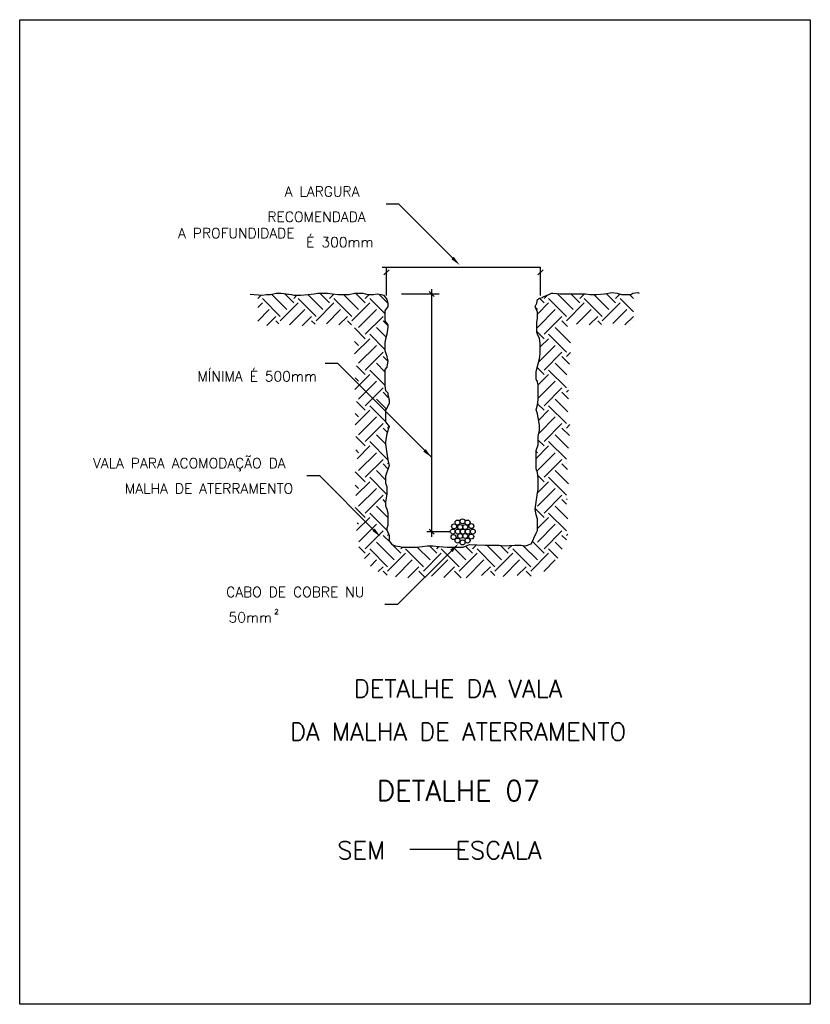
# Model space of a CAD drawing. Header units: metres. Extents: x 2092 to 2374, y -368 to -200.
# Tile 16 of 20: x 2288 to 2327, y -315 to -267. Entities that reach past the tile are written whole.
import ezdxf
from ezdxf.enums import TextEntityAlignment as Align

# ---------------------------------------------------------------- set-up
doc = ezdxf.new("R2010")
doc.units = ezdxf.units.M
doc.header["$LTSCALE"] = 0.3
doc.layers.get('0').update_dxf_attribs({"color": 251})
doc.styles.add('100CL', font='romans.shx', dxfattribs={"height": 2.5})
doc.styles.add('140CL', font='romans.shx', dxfattribs={"height": 21})
doc.styles.add('80CL', font='romans.shx', dxfattribs={"height": 12})

# ---------------------------------------------------------------- blocks, each defined once
blk = doc.blocks.new('*X654')
at = {"color": 0}
for p, q in [((636.4, 1131.4), (642.9, 1137.9)), ((680.6, 1096), (645.2, 1131.4)), ((693.8, 1109.3), (663.5, 1139.6)), ((707.1, 1122.5), (688.7, 1140.9)), ((707.1, 1131.4), (713.4, 1137.6)), ((751.3, 1096), (715.9, 1131.4)), ((764.6, 1109.3), (734.8, 1139)), ((777.8, 1122.5), (758.5, 1141.8)), ((777.8, 1131.4), (786.6, 1140.1)), ((822, 1096), (786.7, 1131.4)), ((835.3, 1109.3), (805.5, 1139)), ((848.5, 1122.5), (829.2, 1141.8)), ((848.5, 1131.4), (856.2, 1139)), ((887.3, 1101.4), (857.4, 1131.4)), ((892.9, 1122.4), (875.4, 1139.9)), ((1202.1, 1122.5), (1192.8, 1131.8)), ((1202.1, 1131.4), (1208.8, 1138.1)), ((1246.3, 1096), (1210.9, 1131.4)), ((1259.5, 1109.3), (1227.8, 1141)), ((1272.8, 1122.5), (1254.9, 1140.4)), ((1272.8, 1131.4), (1281.9, 1140.4)), ((1317, 1096), (1281.6, 1131.4)), ((1330.2, 1109.3), (1300.5, 1139)), ((1343.5, 1122.5), (1325, 1141)), ((1343.5, 1131.4), (1352.2, 1140)), ((1379, 1104.7), (1352.3, 1131.4)), ((1379, 1131.2), (1371.2, 1139)), ((636.4, 1122.5), (636, 1122.9)), ((636, 1113.3), (645.2, 1122.5)), ((680.6, 1087.2), (715.9, 1122.5)), ((751.3, 1087.2), (786.7, 1122.5)), ((822, 1087.2), (857.4, 1122.5)), ((1188.8, 1109.3), (1186, 1112.1)), ((1189, 1100.6), (1210.9, 1122.5)), ((1246.3, 1087.2), (1281.6, 1122.5)), ((1317, 1087.2), (1352.3, 1122.5)), ((636, 1086.8), (658.5, 1109.3)), ((653.8, 1078.1), (671.8, 1096)), ((699, 1079), (729.2, 1109.3)), ((724.1, 1077.6), (742.5, 1096)), ((772.2, 1081.5), (799.9, 1109.3)), ((796.2, 1079), (813.2, 1096)), ((835.3, 1073.9), (870.6, 1109.3)), ((848.5, 1060.7), (883.9, 1096)), ((1188.8, 1073.9), (1224.2, 1109.3)), ((1202.1, 1060.7), (1237.4, 1096)), ((1266, 1080.4), (1294.9, 1109.3)), ((1291.2, 1079), (1308.1, 1096)), ((1337.9, 1081.6), (1365.6, 1109.3)), ((1361.9, 1079), (1378.9, 1096)), ((677.6, 1081.3), (671.8, 1087.2)), ((749.4, 1080.3), (742.5, 1087.2)), ((821.3, 1079), (813.2, 1087.2)), ((848.5, 1051.8), (827.3, 1073)), ((889.8, 1054.8), (870.6, 1073.9)), ((892.9, 1078.1), (883.9, 1087.2)), ((1254.6, 1043.5), (1224.2, 1073.9)), ((1248.4, 1076.2), (1237.4, 1087.2)), ((1315.7, 1079.6), (1308.1, 1087.2)), ((1379, 1087), (1378.9, 1087.2)), ((827.3, 1021.8), (857.4, 1051.8)), ((887.3, 1030.7), (857.4, 1060.7)), ((1202.1, 1051.8), (1187.6, 1066.3)), ((1194.6, 1035.5), (1210.9, 1051.8)), ((1246.3, 1025.3), (1210.9, 1060.7)), ((835.3, 1038.6), (827.3, 1046.5)), ((835.3, 1003.2), (870.6, 1038.6)), ((1191.4, 1005.8), (1224.2, 1038.6)), ((848.5, 989.9), (883.9, 1025.3)), ((892.9, 1007.5), (883.9, 1016.5)), ((1202.1, 989.9), (1237.4, 1025.3)), ((1252.3, 1001.6), (1237.4, 1016.5)), ((1246.3, 1016.5), (1254.6, 1024.8)), ((848.5, 981.1), (831.5, 998.2)), ((887.3, 986.5), (870.6, 1003.2)), ((1202.1, 981.1), (1188.4, 994.8)), ((1247.3, 980.1), (1224.2, 1003.2)), ((827.8, 951.5), (857.4, 981.1)), ((835.3, 967.9), (828.8, 974.3)), ((887.3, 960), (857.4, 989.9)), ((1190.3, 960.5), (1210.9, 981.1)), ((1246.3, 954.6), (1210.9, 989.9)), ((835.3, 932.5), (870.6, 967.9)), ((848.5, 919.2), (883.9, 954.6)), ((1188.8, 967.9), (1187.2, 969.4)), ((1190.4, 934.1), (1224.2, 967.9)), ((1202.1, 919.2), (1237.4, 954.6)), ((894.6, 935.1), (883.9, 945.8)), ((1250.4, 932.8), (1237.4, 945.8)), ((1246.3, 945.8), (1250.4, 949.9)), ((848.5, 910.4), (831.2, 927.7)), ((888.7, 887.9), (857.4, 919.2)), ((890.2, 913), (870.6, 932.5)), ((1202.1, 910.4), (1189.3, 923.2)), ((1246.3, 883.9), (1210.9, 919.2)), ((1249.3, 907.3), (1224.2, 932.5)), ((828.7, 881.8), (857.4, 910.4)), ((835.3, 897.1), (828.7, 903.7)), ((835.3, 861.8), (870.6, 897.1)), ((1191.4, 890.8), (1210.9, 910.4)), ((1191.8, 864.7), (1224.2, 897.1)), ((848.5, 848.5), (883.9, 883.9)), ((892.7, 875), (895.7, 878)), ((1202.1, 848.5), (1237.4, 883.9)), ((1246.3, 875), (1253.2, 881.9)), ((848.5, 839.7), (829.6, 858.7)), ((888.7, 843.7), (870.6, 861.8)), ((892.3, 866.6), (883.9, 875)), ((1250.4, 835.6), (1224.2, 861.8)), ((1252.2, 860.2), (1237.4, 875)), ((832.3, 814.6), (857.4, 839.7)), ((892.7, 813.2), (857.4, 848.5)), ((1186.2, 815), (1210.9, 839.7)), ((1202.1, 839.7), (1190.4, 851.4)), ((1246.2, 813.3), (1210.9, 848.5)), ((835.3, 826.4), (829.7, 832)), ((835.3, 791.1), (870.6, 826.4)), ((1188.8, 826.4), (1186.2, 829.1)), ((1188.8, 791.1), (1224.2, 826.4)), ((848.5, 777.8), (883.9, 813.2)), ((893.5, 794.7), (883.9, 804.3)), ((892.7, 804.3), (894.5, 806.1)), ((1202.1, 777.8), (1237.4, 813.2)), ((1248.7, 793.1), (1237.4, 804.3)), ((1246.3, 804.3), (1246.6, 804.7)), ((848.5, 769), (828.7, 788.8)), ((888.7, 773), (870.6, 791.1)), ((1202.1, 769), (1189.6, 781.4)), ((1250.4, 764.9), (1224.2, 791.1)), ((835.3, 755.7), (828.7, 762.3)), ((830.1, 741.7), (857.4, 769)), ((891.3, 743.9), (857.4, 777.8)), ((1189.1, 747.1), (1210.9, 769)), ((1246.3, 742.5), (1210.9, 777.8)), ((835.3, 720.4), (870.6, 755.7)), ((848.5, 707.1), (883.9, 742.5)), ((1188.8, 720.4), (1224.2, 755.7)), ((1202.1, 707.1), (1237.4, 742.5)), ((892.9, 698.1), (870.6, 720.4)), ((888.7, 728.8), (883.9, 733.6)), ((1249, 695.6), (1224.2, 720.4)), ((1246.3, 724.8), (1237.4, 733.6)), ((1246.3, 733.6), (1247.9, 735.3)), ((848.5, 698.3), (828.7, 718.1)), ((892.3, 672.2), (857.4, 707.1)), ((1202.1, 698.3), (1184.9, 715.5)), ((1246.3, 671.8), (1210.9, 707.1)), ((831.5, 672.4), (857.4, 698.3)), ((835.3, 685), (832.4, 687.9)), ((835.7, 650.1), (870.6, 685)), ((1188.8, 649.7), (1224.2, 685)), ((1189, 676.3), (1210.9, 698.3)), ((848.5, 636.4), (883.9, 671.8)), ((898.9, 647.9), (883.9, 662.9)), ((892.7, 662.9), (894.9, 665.1)), ((1202.1, 636.4), (1237.4, 671.8)), ((1246.6, 653.8), (1237.4, 662.9)), ((1246.3, 662.9), (1249, 665.6)), ((906, 614.3), (870.6, 649.7)), ((919.2, 627.6), (902.3, 644.5)), ((1060.7, 636.4), (1068.5, 644.3)), ((1118.1, 614.3), (1088.9, 643.5)), ((1131.4, 627.6), (1115.7, 643.2)), ((1131.4, 636.4), (1138.1, 643.1)), ((1188.8, 614.3), (1160.2, 643)), ((1202.1, 627.6), (1179, 650.6)), ((1238, 635.8), (1224.2, 649.7)), ((848.5, 627.6), (835.7, 640.4)), ((846.8, 617), (857.4, 627.6)), ((892.7, 601), (857.4, 636.4)), ((892.7, 592.2), (928.1, 627.6)), ((919.2, 636.4), (922.2, 639.3)), ((963.4, 601), (928.1, 636.4)), ((976.7, 614.3), (951.5, 639.5)), ((963.4, 592.2), (998.8, 627.6)), ((989.9, 627.6), (975.4, 642.1)), ((989.9, 636.4), (994.3, 640.8)), ((1034.1, 601), (998.8, 636.4)), ((1047.4, 614.3), (1022.4, 639.3)), ((1034.1, 592.2), (1069.5, 627.6)), ((1060.7, 627.6), (1046.9, 641.3)), ((1104.9, 601), (1069.5, 636.4)), ((1104.9, 592.2), (1140.2, 627.6)), ((1175.6, 601), (1140.2, 636.4)), ((1175.6, 592.2), (1210.9, 627.6)), ((1229.4, 617.9), (1210.9, 636.4)), ((858.6, 602.3), (870.6, 614.3)), ((908.1, 581), (941.3, 614.3)), ((979.8, 582), (1012, 614.3)), ((1047.8, 579.3), (1082.8, 614.3)), ((1121, 581.8), (1153.5, 614.3)), ((1201.5, 591.6), (1224.2, 614.3)), ((874, 591.2), (883.9, 601)), ((892.1, 584), (883.9, 592.2)), ((932.9, 579.3), (954.6, 601)), ((966, 580.8), (954.6, 592.2)), ((1003.9, 579.6), (1025.3, 601)), ((1038.2, 579.3), (1025.3, 592.2)), ((1078.7, 583.8), (1096, 601)), ((1104.7, 583.5), (1096, 592.2)), ((1149.2, 583.5), (1166.7, 601)), ((1176.6, 582.3), (1166.7, 592.2))]:
    blk.add_line(p, q, dxfattribs=at)

msp = doc.modelspace()

# ---------------------------------------------------------------- linework, layer by layer
at = {"color": 0, "linetype": 'ByBlock'}
for p, q in [((2306.678, -275.881), (2306.059, -275.881)), ((2306.678, -275.881), (2309.303, -278.506)), ((2305.867, -278.961), (2313.593, -278.961)), ((2305.955, -279.332), (2306.202, -279.085)), ((2306.079, -280.344), (2306.079, -278.961)), ((2313.47, -279.332), (2313.717, -279.085)), ((2313.593, -280.344), (2313.593, -278.961)), ((2308.41, -280.393), (2308.163, -280.146)), ((2308.286, -292.111), (2308.286, -280.023)), ((2308.652, -280.27), (2306.805, -280.27)), ((2303.702, -283.662), (2303.083, -283.662)), ((2303.702, -283.662), (2308.286, -288.246)), ((2302.817, -289.143), (2302.198, -289.143)), ((2302.817, -289.143), (2305.442, -291.768)), ((2309.195, -291.865), (2308.039, -291.865)), ((2308.41, -291.988), (2308.163, -291.741)), ((2306.618, -295.426), (2309.244, -292.801)), ((2306.618, -295.426), (2306, -295.426)), ((2307.224, -307.354), (2309.699, -307.354))]:
    msp.add_line(p, q, dxfattribs=at)
at = {"color": 1}
msp.add_lwpolyline([(2288.177, -266.875), (2326.761, -266.875), (2326.761, -314.933), (2288.177, -314.933)], close=True, dxfattribs=at)
at = {"color": 0, "linetype": 'ByBlock'}
msp.add_lwpolyline([(2299.425, -280.27), (2300.035, -280.328), (2300.207, -280.293), (2300.414, -280.293), (2300.69, -280.224), (2300.931, -280.224), (2301.448, -280.293), (2301.552, -280.328), (2301.896, -280.328), (2302.241, -280.293), (2302.551, -280.259), (2302.724, -280.224), (2303.034, -280.224), (2303.206, -280.224), (2303.448, -280.259), (2303.724, -280.293), (2303.93, -280.293), (2304.241, -280.293), (2304.516, -280.224), (2304.654, -280.224), (2304.93, -280.224), (2305.034, -280.259), (2305.206, -280.293), (2305.447, -280.293), (2305.62, -280.259), (2305.826, -280.293), (2305.93, -280.328), (2306.033, -280.431), (2306.102, -280.535), (2306.137, -280.707), (2306.137, -280.879), (2305.999, -281.086), (2305.999, -281.155), (2305.999, -281.43), (2305.999, -281.568), (2306.137, -281.775), (2306.137, -281.878), (2306.102, -282.223), (2306.033, -282.464), (2305.999, -282.636), (2305.999, -283.015), (2306.102, -283.291), (2306.102, -283.325), (2306.137, -283.532), (2306.102, -283.842), (2305.999, -283.946), (2305.999, -284.083), (2305.999, -284.29), (2305.999, -284.738), (2306.033, -284.979), (2306.137, -285.083), (2306.137, -285.186), (2306.206, -285.427), (2306.206, -285.599), (2306.102, -285.841), (2306.033, -285.91), (2306.033, -286.323), (2306.033, -286.495), (2306.206, -286.737), (2306.102, -287.081), (2306.033, -287.46), (2306.033, -287.598), (2306.102, -288.046), (2306.137, -288.356), (2306.206, -288.632), (2306.033, -289.148), (2306.033, -289.252), (2306.033, -289.493), (2306.102, -289.665), (2306.102, -290.01), (2306.033, -290.423), (2306.033, -290.596), (2306.102, -290.768), (2306.137, -290.94), (2306.137, -291.25), (2306.137, -291.423), (2306.137, -291.56), (2306.102, -291.698), (2306.102, -291.767), (2306.206, -292.043), (2306.206, -292.318), (2306.344, -292.491), (2306.516, -292.56), (2306.723, -292.594), (2306.861, -292.628), (2307.102, -292.628), (2307.55, -292.628), (2307.826, -292.594), (2308.067, -292.56), (2308.343, -292.56), (2308.653, -292.594), (2309.032, -292.628), (2309.17, -292.628), (2309.618, -292.628), (2309.825, -292.628), (2310.136, -292.491), (2310.894, -292.525), (2311.135, -292.525), (2311.583, -292.525), (2311.825, -292.56), (2312.342, -292.525), (2312.652, -292.525), (2312.859, -292.56), (2313.135, -292.456), (2313.238, -292.284), (2313.273, -292.181), (2313.376, -291.939), (2313.445, -291.802), (2313.445, -291.629), (2313.445, -291.457), (2313.445, -291.25), (2313.376, -291.044), (2313.342, -290.768), (2313.376, -290.423), (2313.445, -289.975), (2313.479, -289.803), (2313.479, -289.527), (2313.479, -289.286), (2313.445, -288.976), (2313.376, -288.804), (2313.376, -288.494), (2313.376, -288.356), (2313.376, -287.908), (2313.479, -287.632), (2313.479, -287.426), (2313.479, -287.219), (2313.548, -286.909), (2313.548, -286.668), (2313.479, -286.289), (2313.445, -286.116), (2313.376, -285.91), (2313.445, -285.668), (2313.479, -285.427), (2313.479, -285.186), (2313.479, -284.704), (2313.445, -284.566), (2313.376, -284.428), (2313.376, -284.049), (2313.479, -283.67), (2313.548, -283.429), (2313.583, -283.188), (2313.583, -282.946), (2313.583, -282.671), (2313.548, -282.43), (2313.445, -282.223), (2313.411, -282.119), (2313.411, -281.809), (2313.411, -281.637), (2313.445, -281.465), (2313.445, -281.155), (2313.342, -280.879), (2313.411, -280.707), (2313.445, -280.535), (2313.548, -280.466), (2313.686, -280.431), (2313.721, -280.397), (2313.997, -280.293), (2314.134, -280.224), (2314.203, -280.224), (2314.548, -280.259), (2314.789, -280.259), (2315.031, -280.259), (2315.41, -280.259), (2315.617, -280.259), (2315.789, -280.259), (2315.996, -280.293), (2316.341, -280.293), (2316.72, -280.259), (2317.099, -280.19), (2317.34, -280.224), (2317.547, -280.293), (2317.995, -280.293), (2318.099, -280.224), (2318.34, -280.19), (2318.409, -280.224)], dxfattribs=at)
for centre in [(2309.379, -291.605), (2309.55, -291.419), (2309.676, -291.641), (2309.794, -291.359), (2309.92, -291.641), (2310.037, -291.419), (2310.219, -291.589), (2309.315, -291.858), (2309.35, -292.127), (2309.55, -292.298), (2309.559, -291.858), (2309.676, -292.075), (2309.802, -291.858), (2309.92, -292.075), (2310.037, -292.298), (2310.046, -291.858), (2310.213, -292.104), (2310.289, -291.858), (2309.793, -292.388)]:
    msp.add_circle(centre, 0.122, dxfattribs=at)
for points in [[(2309.245, -278.564), (2309.361, -278.447), (2309.654, -278.855)], [(2307.877, -287.956), (2307.994, -287.839), (2308.286, -288.246)], [(2305.384, -291.827), (2305.5, -291.71), (2305.793, -292.117)], [(2309.185, -292.742), (2309.302, -292.859), (2309.594, -292.452)]]:
    msp.add_solid(points, dxfattribs=at)

# ---------------------------------------------------------------- block references
at = {"color": 0, "linetype": 'ByBlock', "xscale": 0.02468417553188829, "yscale": 0.02468417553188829, "zscale": 0.02468417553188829}
msp.add_blockref('*X654', (2284.096, -308.409), dxfattribs=at)

# ---------------------------------------------------------------- texts
at = {"color": 0, "linetype": 'ByBlock', "style": '80CL'}
for s, height, p in [('         A LARGURA ', 0.495, (2297.789, -275.262)), ('       RECOMENDADA', 0.495, (2297.685, -276.497)), ('A PROFUNDIDADE ', 0.495, (2295.905, -277.294)), ('     É 300mm', 0.495, (2300.313, -277.735)), ('MÍNIMA É 500mm', 0.495, (2296.853, -284.28)), ('VALA PARA ACOMODAÇÃO DA', 0.495, (2291.755, -288.523)), ('MALHA DE ATERRAMENTO', 0.495, (2293.31, -289.761)), ('CABO DE COBRE NU ', 0.495, (2298.253, -294.81)), ('50mm ', 0.495, (2298.372, -296.047)), ('2', 0.248, (2300.605, -295.767))]:
    msp.add_text(s, height=height, dxfattribs=at).set_placement(p, align=Align.MIDDLE_LEFT)
at = {"color": 0, "linetype": 'ByBlock', "style": '140CL'}
for s, p in [('DETALHE DA VALA', (2309.573, -300.215)), ('DA MALHA DE ATERRAMENTO', (2309.573, -302.322))]:
    msp.add_text(s, height=0.86625, dxfattribs=at).set_placement(p, align=Align.BOTTOM_CENTER)
at = {"color": 0, "linetype": 'ByBlock'}
for s, height, style, p in [('DETALHE 07', 0.99, '140CL', (2305.601, -304.999)), ('SEM     ESCALA', 0.86625, '100CL', (2303.68, -307.849))]:
    msp.add_text(s, height=height, dxfattribs=dict(at, style=style)).set_placement(p)

doc.saveas('drawing.dxf')
